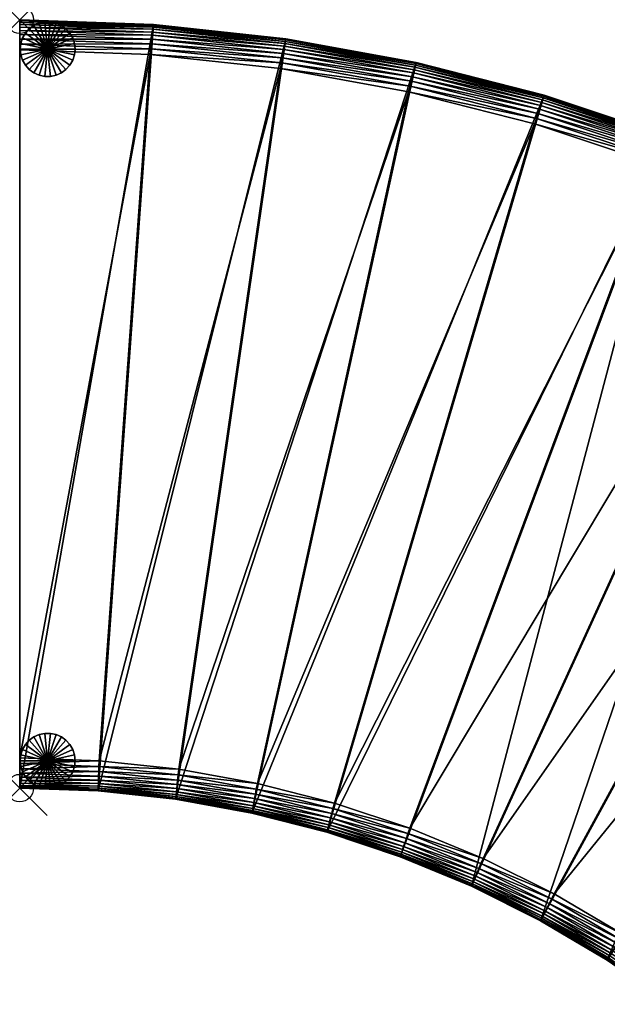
# Model space of a CAD drawing. Header units: inches. Extents: x 0 to 67.6, y -67.6 to 0.
# Tile 2 of 3: x 0 to 21.4, y -35.9 to 0. Entities that reach past the tile are written whole.
import ezdxf

# ---------------------------------------------------------------- set-up
doc = ezdxf.new("R2010")
doc.units = ezdxf.units.IN
doc.header["$MEASUREMENT"] = 0
doc.header["$PDMODE"] = 35
doc.header["$PDSIZE"] = 1
for name, color, linetype in [('A-FURN-3-NODE', 7, 'Continuous'), ('A-FURN-3-ST', 151, 'Continuous'), ('A-FURN-3-ST-LG', 252, 'Continuous')]:
    doc.layers.add(name, color=color, linetype=linetype)

msp = doc.modelspace()

# ---------------------------------------------------------------- linework, layer by layer
at = {"layer": 'A-FURN-3-NODE'}
for p in [(0, 0), (0, -28)]:
    msp.add_point(p, dxfattribs=at)

# ---------------------------------------------------------------- meshes
at = {"layer": 'A-FURN-3-ST'}
mesh = msp.add_polyface(dxfattribs=at)
corners = [(2.853, -28.103, 1.447), (0, -28, 1.447), (4.869, -0.175, 1.447), (5.675, -28.408, 1.447), (9.686, -0.697, 1.447), (8.455, -28.913, 1.447), (14.431, -1.558, 1.447), (0, -28, 12.079), (0, 0, 12.079), (5.793, -27.315, 14.579), (8.651, -27.83, 14.579), (14.158, -2.624, 14.579), (2.893, -27.004, 14.579), (9.489, -1.779, 14.579), (0, -27.901, 14.04), (0, -27.824, 14.183), (0, -27.725, 14.304), (0, -27.604, 14.403), (0, -27.461, 14.48), (0, -27.296, 14.535), (0, -27.108, 14.568), (0, -0.704, 14.535), (0, -27.989, 13.688), (0, 0, 13.479), (0, -26.899, 14.579), (2.885, -27.212, 14.568), (2.878, -27.399, 14.535), (2.872, -27.564, 14.48), (2.867, -27.707, 14.403), (2.863, -27.828, 14.304), (5.771, -27.523, 14.568), (5.75, -27.709, 14.535), (5.733, -27.873, 14.48), (5.717, -28.015, 14.403), (8.614, -28.036, 14.568), (2.859, -27.927, 14.183)]
mesh.append_faces([[corners[k] for k in face] for face in [(16, 18, 20), (16, 20, 21), (22, 16, 23), (7, 22, 23)]], dxfattribs={"vtx0": -1, "vtx1": -1, "vtx2": -1})
mesh.append_faces([[corners[k] for k in face] for face in [(0, 1, 2), (3, 0, 4), (5, 3, 6), (9, 10, 11), (12, 9, 13)]], dxfattribs={"vtx1": -1, "vtx2": -1})
mesh.append_faces([[corners[k] for k in face] for face in [(1, 7, 8), (14, 15, 16), (16, 17, 18), (18, 19, 20), (12, 24, 20), (20, 25, 12), (25, 20, 19), (19, 26, 25), (26, 19, 18), (18, 27, 26), (27, 18, 17), (17, 28, 27), (28, 17, 16), (16, 29, 28), (9, 12, 25), (25, 30, 9), (30, 25, 26), (26, 31, 30), (31, 26, 27), (27, 32, 31), (32, 27, 28), (28, 33, 32), (33, 28, 29), (10, 9, 30), (30, 34, 10), (34, 30, 31), (15, 35, 29), (29, 16, 15)]], dxfattribs={"vtx2": -1})
mesh = msp.add_polyface(dxfattribs=at)
corners = [(0, -28, 1.447), (0, 0, 1.447), (4.869, -0.175, 1.447), (2.853, -28.103, 1.447), (9.686, -0.697, 1.447), (5.675, -28.408, 1.447), (14.431, -1.558, 1.447), (0, 0, 12.079), (4.751, -1.269, 14.579), (0, -1.101, 14.579), (0, -26.899, 14.579), (2.893, -27.004, 14.579), (5.793, -27.315, 14.579), (14.158, -2.624, 14.579), (9.489, -1.779, 14.579), (0, -27.108, 14.568), (0, -0.892, 14.568), (0, -0.704, 14.535), (0, -27.725, 14.304), (0, 0, 13.479), (0, -28, 12.079), (4.774, -1.061, 14.568), (4.794, -0.875, 14.535), (4.811, -0.711, 14.48), (14.21, -2.421, 14.568), (9.527, -1.574, 14.568), (14.257, -2.24, 14.535), (9.56, -1.39, 14.535), (14.297, -2.08, 14.48), (9.589, -1.227, 14.48), (14.333, -1.942, 14.403), (9.615, -1.087, 14.403), (14.363, -1.824, 14.304), (9.636, -0.968, 14.304), (4.827, -0.569, 14.403), (4.84, -0.449, 14.304), (14.407, -1.654, 14.04), (9.668, -0.795, 14.04), (9.654, -0.87, 14.183), (14.387, -1.728, 14.183), (4.851, -0.35, 14.183)]
mesh.append_faces([[corners[k] for k in face] for face in [(8, 11, 14)]], dxfattribs={"vtx0": -1, "vtx1": -1})
mesh.append_faces([[corners[k] for k in face] for face in [(15, 9, 17), (18, 17, 19)]], dxfattribs={"vtx0": -1, "vtx1": -1, "vtx2": -1})
mesh.append_faces([[corners[k] for k in face] for face in [(3, 2, 4), (5, 4, 6), (8, 10, 11), (12, 13, 14)]], dxfattribs={"vtx0": -1, "vtx2": -1})
mesh.append_faces([[corners[k] for k in face] for face in [(7, 20, 19)]], dxfattribs={"vtx1": -1})
mesh.append_faces([[corners[k] for k in face] for face in [(0, 1, 2), (7, 1, 0), (8, 9, 10), (15, 10, 9), (9, 16, 17), (9, 8, 21), (21, 16, 9), (16, 21, 22), (22, 17, 16), (17, 22, 23), (24, 25, 14), (26, 27, 25), (28, 29, 27), (30, 31, 29), (32, 33, 31), (8, 14, 25), (25, 21, 8), (21, 25, 27), (27, 22, 21), (22, 27, 29), (29, 23, 22), (23, 29, 31), (31, 34, 23), (34, 31, 33), (33, 35, 34), (36, 37, 38), (39, 38, 33), (40, 38, 37), (35, 33, 38)]], dxfattribs={"vtx2": -1})
mesh = msp.add_polyface(dxfattribs=at)
corners = [(0, 0, 1.447), (0, 0, 12.079), (4.869, -0.175, 12.079), (4.869, -0.175, 1.447), (9.686, -0.697, 12.079), (9.686, -0.697, 1.447), (0, 0, 13.479), (4.869, -0.175, 13.479), (0, -0.704, 14.535), (0, -0.539, 14.48), (0, -0.396, 14.403), (0, -0.275, 14.304), (0, -0.176, 14.183), (0, -0.099, 14.04), (0, -0.044, 13.875), (0, -0.011, 13.688), (9.686, -0.697, 13.479), (4.811, -0.711, 14.48), (4.827, -0.569, 14.403), (4.84, -0.449, 14.304), (4.868, -0.186, 13.688), (4.865, -0.219, 13.875), (4.859, -0.274, 14.04), (4.851, -0.35, 14.183), (9.684, -0.708, 13.688), (9.678, -0.74, 13.875), (9.668, -0.795, 14.04), (9.654, -0.87, 14.183)]
mesh.append_faces([[corners[k] for k in face] for face in [(8, 10, 12), (12, 14, 6), (8, 12, 6)]], dxfattribs={"vtx0": -1, "vtx1": -1, "vtx2": -1})
mesh.append_faces([[corners[k] for k in face] for face in [(0, 1, 2), (2, 3, 0), (3, 2, 4), (4, 5, 3), (1, 6, 7), (7, 2, 1), (8, 9, 10), (10, 11, 12), (12, 13, 14), (14, 15, 6), (2, 7, 16), (16, 4, 2), (17, 9, 8), (9, 17, 18), (18, 10, 9), (10, 18, 19), (19, 11, 10), (7, 6, 15), (15, 20, 7), (20, 15, 14), (14, 21, 20), (21, 14, 13), (13, 22, 21), (22, 13, 12), (12, 23, 22), (23, 12, 11), (11, 19, 23), (16, 7, 20), (20, 24, 16), (24, 20, 21), (21, 25, 24), (25, 21, 22), (22, 26, 25), (26, 22, 23), (27, 23, 19)]], dxfattribs={"vtx2": -1})
mesh = msp.add_polyface(dxfattribs=at)
corners = [(9.686, -0.697, 1.447), (9.686, -0.697, 12.079), (14.431, -1.558, 12.079), (14.431, -1.558, 1.447), (19.089, -2.751, 12.079), (14.431, -1.558, 13.479), (19.089, -2.751, 13.479), (9.686, -0.697, 13.479), (14.158, -2.624, 14.579), (18.741, -3.794, 14.579), (18.808, -3.596, 14.568), (14.21, -2.421, 14.568), (18.867, -3.419, 14.535), (14.257, -2.24, 14.535), (18.919, -3.262, 14.48), (14.297, -2.08, 14.48), (18.964, -3.126, 14.403), (14.333, -1.942, 14.403), (19.002, -3.012, 14.304), (14.363, -1.824, 14.304), (9.489, -1.779, 14.579), (9.527, -1.574, 14.568), (9.56, -1.39, 14.535), (9.589, -1.227, 14.48), (9.615, -1.087, 14.403), (14.428, -1.569, 13.688), (19.086, -2.761, 13.688), (14.42, -1.601, 13.875), (19.075, -2.793, 13.875), (14.407, -1.654, 14.04), (19.058, -2.845, 14.04), (14.387, -1.728, 14.183), (19.034, -2.918, 14.183), (9.684, -0.708, 13.688), (9.678, -0.74, 13.875), (9.668, -0.795, 14.04), (9.654, -0.87, 14.183), (9.636, -0.968, 14.304)]
mesh.append_faces([[corners[k] for k in face] for face in [(0, 1, 2), (2, 3, 0), (3, 2, 4), (2, 5, 6), (1, 7, 5), (5, 2, 1), (8, 9, 10), (10, 11, 8), (11, 10, 12), (12, 13, 11), (13, 12, 14), (14, 15, 13), (15, 14, 16), (16, 17, 15), (17, 16, 18), (18, 19, 17), (20, 8, 11), (21, 11, 13), (22, 13, 15), (23, 15, 17), (24, 17, 19), (6, 5, 25), (26, 25, 27), (28, 27, 29), (29, 30, 28), (30, 29, 31), (31, 32, 30), (32, 31, 19), (19, 18, 32), (5, 7, 33), (33, 25, 5), (25, 33, 34), (34, 27, 25), (27, 34, 35), (35, 29, 27), (36, 31, 29), (37, 19, 31)]], dxfattribs={"vtx2": -1})
mesh = msp.add_polyface(dxfattribs=at)
corners = [(8.455, -28.913, 1.447), (14.431, -1.558, 1.447), (19.089, -2.751, 1.447), (11.184, -29.612, 1.447), (23.643, -4.269, 1.447), (13.852, -30.501, 1.447), (16.449, -31.576, 1.447), (28.075, -6.104, 1.447), (18.964, -32.834, 1.447), (32.368, -8.251, 1.447), (21.388, -34.27, 1.447), (36.505, -10.701, 1.447), (23.711, -35.879, 1.447), (40.469, -13.448, 1.447), (32.368, -8.251, 12.079), (36.505, -10.701, 12.079), (21.948, -33.323, 14.579), (24.337, -34.975, 14.579), (39.78, -14.305, 14.579), (35.878, -11.605, 14.579), (19.456, -31.85, 14.579), (31.807, -9.197, 14.579), (16.87, -30.56, 14.579), (27.583, -7.088, 14.579), (14.2, -29.457, 14.579), (23.222, -5.285, 14.579), (11.457, -28.546, 14.579), (18.741, -3.794, 14.579), (8.651, -27.83, 14.579), (14.158, -2.624, 14.579), (32.368, -8.251, 13.479), (36.505, -10.701, 13.479), (35.997, -11.434, 14.568), (31.914, -9.017, 14.568), (36.104, -11.28, 14.535), (32.009, -8.857, 14.535), (36.198, -11.144, 14.48), (32.093, -8.715, 14.48), (36.279, -11.027, 14.403), (32.166, -8.592, 14.403), (36.348, -10.927, 14.304), (32.228, -8.487, 14.304), (32.362, -8.26, 13.688), (36.499, -10.71, 13.688), (32.345, -8.289, 13.875), (36.48, -10.737, 13.875), (32.317, -8.336, 14.04), (36.449, -10.783, 14.04), (32.278, -8.402, 14.183), (36.405, -10.846, 14.183)]
mesh.append_faces([[corners[k] for k in face] for face in [(0, 1, 2), (3, 2, 4), (6, 4, 7), (8, 7, 9), (10, 9, 11), (12, 11, 13), (16, 18, 19), (20, 19, 21), (22, 21, 23), (24, 23, 25), (26, 25, 27), (28, 27, 29)]], dxfattribs={"vtx0": -1, "vtx2": -1})
mesh.append_faces([[corners[k] for k in face] for face in [(3, 0, 2), (5, 3, 4), (6, 5, 4), (8, 6, 7), (10, 8, 9), (12, 10, 11), (16, 17, 18), (20, 16, 19), (22, 20, 21), (24, 22, 23), (26, 24, 25), (28, 26, 27)]], dxfattribs={"vtx1": -1, "vtx2": -1})
mesh.append_faces([[corners[k] for k in face] for face in [(9, 14, 15), (14, 30, 31), (32, 33, 21), (34, 35, 33), (36, 37, 35), (38, 39, 37), (40, 41, 39), (23, 21, 33), (31, 30, 42), (43, 42, 44), (45, 44, 46), (47, 46, 48), (49, 48, 41)]], dxfattribs={"vtx2": -1})
mesh = msp.add_polyface(dxfattribs=at)
corners = [(19.089, -2.751, 12.079), (19.089, -2.751, 1.447), (14.431, -1.558, 1.447), (23.643, -4.269, 12.079), (23.643, -4.269, 1.447), (28.075, -6.104, 12.079), (23.643, -4.269, 13.479), (28.075, -6.104, 13.479), (19.089, -2.751, 13.479), (14.431, -1.558, 12.079), (27.834, -6.586, 14.48), (23.436, -4.767, 14.48), (23.373, -4.919, 14.535), (27.897, -6.458, 14.403), (23.491, -4.634, 14.403), (27.952, -6.35, 14.304), (23.538, -4.523, 14.304), (18.741, -3.794, 14.579), (23.222, -5.285, 14.579), (23.302, -5.092, 14.568), (18.808, -3.596, 14.568), (18.867, -3.419, 14.535), (18.919, -3.262, 14.48), (18.964, -3.126, 14.403), (19.002, -3.012, 14.304), (23.639, -4.279, 13.688), (28.07, -6.114, 13.688), (23.626, -4.309, 13.875), (28.055, -6.144, 13.875), (23.605, -4.36, 14.04), (28.03, -6.193, 14.04), (23.575, -4.431, 14.183), (27.996, -6.262, 14.183), (19.086, -2.761, 13.688), (19.075, -2.793, 13.875), (19.058, -2.845, 14.04), (19.034, -2.918, 14.183), (14.428, -1.569, 13.688), (14.42, -1.601, 13.875)]
mesh.append_faces([[corners[k] for k in face] for face in [(0, 1, 2), (1, 0, 3), (3, 4, 1), (4, 3, 5), (3, 6, 7), (0, 8, 6), (6, 3, 0), (8, 0, 9), (10, 11, 12), (13, 14, 11), (15, 16, 14), (17, 18, 19), (19, 20, 17), (20, 19, 12), (12, 21, 20), (21, 12, 11), (11, 22, 21), (22, 11, 14), (14, 23, 22), (23, 14, 16), (16, 24, 23), (7, 6, 25), (26, 25, 27), (28, 27, 29), (30, 29, 31), (32, 31, 16), (6, 8, 33), (33, 25, 6), (25, 33, 34), (34, 27, 25), (27, 34, 35), (35, 29, 27), (29, 35, 36), (36, 31, 29), (31, 36, 24), (24, 16, 31), (37, 33, 8), (38, 34, 33)]], dxfattribs={"vtx2": -1})
mesh = msp.add_polyface(dxfattribs=at)
corners = [(2.853, -28.103, 1.447), (2.853, -28.103, 12.079), (0, -28, 12.079), (0, -28, 1.447), (5.675, -28.408, 1.447), (5.675, -28.408, 12.079), (0, -28, 13.479), (0, -27.989, 13.688), (0, -27.956, 13.875), (0, -27.901, 14.04), (0, -27.725, 14.304), (2.853, -28.103, 13.479), (5.675, -28.408, 13.479), (2.863, -27.828, 14.304), (5.704, -28.135, 14.304), (5.717, -28.015, 14.403), (5.75, -27.709, 14.535), (8.581, -28.22, 14.535), (8.614, -28.036, 14.568), (5.733, -27.873, 14.48), (8.551, -28.382, 14.48), (8.526, -28.523, 14.403), (11.457, -28.546, 14.579), (8.651, -27.83, 14.579), (2.853, -28.092, 13.688), (2.855, -28.059, 13.875), (2.857, -28.004, 14.04), (2.859, -27.927, 14.183), (0, -27.824, 14.183), (5.676, -28.398, 13.688), (5.679, -28.365, 13.875), (5.685, -28.31, 14.04), (5.694, -28.233, 14.183)]
mesh.append_faces([[corners[k] for k in face] for face in [(7, 9, 10)]], dxfattribs={"vtx0": -1, "vtx1": -1, "vtx2": -1})
mesh.append_faces([[corners[k] for k in face] for face in [(0, 1, 2), (2, 3, 0), (4, 5, 1), (1, 0, 4), (2, 6, 7), (7, 8, 9), (1, 11, 6), (6, 2, 1), (5, 12, 11), (11, 1, 5), (13, 14, 15), (16, 17, 18), (17, 16, 19), (19, 20, 17), (20, 19, 15), (15, 21, 20), (21, 15, 14), (22, 23, 18), (6, 11, 24), (24, 7, 6), (7, 24, 25), (25, 8, 7), (8, 25, 26), (26, 9, 8), (9, 26, 27), (27, 28, 9), (11, 12, 29), (29, 24, 11), (24, 29, 30), (30, 25, 24), (25, 30, 31), (31, 26, 25), (26, 31, 32), (32, 27, 26), (27, 32, 14), (14, 13, 27)]], dxfattribs={"vtx2": -1})
mesh = msp.add_polyface(dxfattribs=at)
corners = [(8.455, -28.913, 1.447), (8.455, -28.913, 12.079), (5.675, -28.408, 12.079), (5.675, -28.408, 1.447), (11.184, -29.612, 1.447), (11.184, -29.612, 12.079), (8.455, -28.913, 13.479), (5.675, -28.408, 13.479), (11.184, -29.612, 13.479), (5.704, -28.135, 14.304), (8.504, -28.642, 14.304), (8.526, -28.523, 14.403), (11.405, -28.748, 14.568), (8.614, -28.036, 14.568), (8.581, -28.22, 14.535), (11.359, -28.93, 14.535), (8.551, -28.382, 14.48), (11.318, -29.089, 14.48), (11.282, -29.228, 14.403), (11.252, -29.345, 14.304), (8.457, -28.902, 13.688), (5.676, -28.398, 13.688), (8.463, -28.869, 13.875), (5.679, -28.365, 13.875), (8.473, -28.815, 14.04), (5.685, -28.31, 14.04), (8.486, -28.74, 14.183), (5.694, -28.233, 14.183), (11.187, -29.601, 13.688), (11.195, -29.569, 13.875), (11.209, -29.516, 14.04), (11.228, -29.441, 14.183)]
mesh.append_faces([[corners[k] for k in face] for face in [(0, 1, 2), (2, 3, 0), (4, 5, 1), (1, 0, 4), (1, 6, 7), (7, 2, 1), (5, 8, 6), (6, 1, 5), (9, 10, 11), (12, 13, 14), (14, 15, 12), (15, 14, 16), (16, 17, 15), (17, 16, 11), (11, 18, 17), (18, 11, 10), (10, 19, 18), (7, 6, 20), (20, 21, 7), (21, 20, 22), (22, 23, 21), (23, 22, 24), (24, 25, 23), (25, 24, 26), (26, 27, 25), (27, 26, 10), (10, 9, 27), (6, 8, 28), (28, 20, 6), (20, 28, 29), (29, 22, 20), (22, 29, 30), (30, 24, 22), (24, 30, 31), (31, 26, 24), (26, 31, 19), (19, 10, 26)]], dxfattribs={"vtx2": -1})
mesh = msp.add_polyface(dxfattribs=at)
corners = [(13.852, -30.501, 1.447), (13.852, -30.501, 12.079), (11.184, -29.612, 12.079), (11.184, -29.612, 1.447), (16.449, -31.576, 1.447), (13.852, -30.501, 13.479), (11.184, -29.612, 13.479), (16.449, -31.576, 12.079), (8.614, -28.036, 14.568), (11.405, -28.748, 14.568), (11.457, -28.546, 14.579), (14.2, -29.457, 14.579), (14.134, -29.656, 14.568), (11.359, -28.93, 14.535), (14.075, -29.833, 14.535), (11.318, -29.089, 14.48), (14.022, -29.99, 14.48), (11.282, -29.228, 14.403), (13.977, -30.125, 14.403), (11.252, -29.345, 14.304), (13.939, -30.24, 14.304), (16.87, -30.56, 14.579), (16.79, -30.753, 14.568), (16.718, -30.926, 14.535), (16.655, -31.079, 14.48), (16.6, -31.211, 14.403), (13.856, -30.49, 13.688), (11.187, -29.601, 13.688), (13.866, -30.459, 13.875), (11.195, -29.569, 13.875), (13.883, -30.407, 14.04), (11.209, -29.516, 14.04), (13.908, -30.334, 14.183), (11.228, -29.441, 14.183), (16.453, -31.566, 13.688), (16.465, -31.536, 13.875), (16.486, -31.485, 14.04), (16.516, -31.414, 14.183), (16.554, -31.322, 14.304)]
mesh.append_faces([[corners[k] for k in face] for face in [(0, 1, 2), (2, 3, 0), (1, 0, 4), (1, 5, 6), (6, 2, 1), (5, 1, 7), (8, 9, 10), (11, 10, 9), (9, 12, 11), (12, 9, 13), (13, 14, 12), (14, 13, 15), (15, 16, 14), (16, 15, 17), (17, 18, 16), (18, 17, 19), (19, 20, 18), (21, 11, 12), (22, 12, 14), (23, 14, 16), (24, 16, 18), (25, 18, 20), (6, 5, 26), (26, 27, 6), (27, 26, 28), (28, 29, 27), (29, 28, 30), (30, 31, 29), (31, 30, 32), (32, 33, 31), (33, 32, 20), (20, 19, 33), (34, 26, 5), (35, 28, 26), (36, 30, 28), (37, 32, 30), (38, 20, 32)]], dxfattribs={"vtx2": -1})
mesh = msp.add_polyface(dxfattribs=at)
corners = [(18.964, -32.834, 12.079), (18.964, -32.834, 1.447), (21.388, -34.27, 1.447), (16.449, -31.576, 12.079), (16.449, -31.576, 1.447), (13.852, -30.501, 12.079), (16.449, -31.576, 13.479), (13.852, -30.501, 13.479), (18.964, -32.834, 13.479), (14.134, -29.656, 14.568), (16.79, -30.753, 14.568), (16.87, -30.56, 14.579), (14.075, -29.833, 14.535), (16.718, -30.926, 14.535), (14.022, -29.99, 14.48), (16.655, -31.079, 14.48), (13.977, -30.125, 14.403), (16.6, -31.211, 14.403), (13.939, -30.24, 14.304), (16.554, -31.322, 14.304), (19.456, -31.85, 14.579), (19.362, -32.037, 14.568), (19.279, -32.204, 14.535), (19.205, -32.352, 14.48), (19.141, -32.48, 14.403), (19.087, -32.588, 14.304), (16.453, -31.566, 13.688), (13.856, -30.49, 13.688), (16.465, -31.536, 13.875), (13.866, -30.459, 13.875), (16.486, -31.485, 14.04), (13.883, -30.407, 14.04), (16.516, -31.414, 14.183), (13.908, -30.334, 14.183), (18.969, -32.824, 13.688), (18.984, -32.795, 13.875), (19.008, -32.746, 14.04), (19.043, -32.677, 14.183)]
mesh.append_faces([[corners[k] for k in face] for face in [(0, 1, 2), (1, 0, 3), (3, 4, 1), (4, 3, 5), (3, 6, 7), (0, 8, 6), (6, 3, 0), (9, 10, 11), (12, 13, 10), (14, 15, 13), (16, 17, 15), (18, 19, 17), (20, 11, 10), (10, 21, 20), (21, 10, 13), (13, 22, 21), (22, 13, 15), (15, 23, 22), (23, 15, 17), (17, 24, 23), (24, 17, 19), (19, 25, 24), (7, 6, 26), (27, 26, 28), (29, 28, 30), (31, 30, 32), (33, 32, 19), (6, 8, 34), (34, 26, 6), (26, 34, 35), (35, 28, 26), (28, 35, 36), (36, 30, 28), (30, 36, 37), (37, 32, 30), (32, 37, 25), (25, 19, 32)]], dxfattribs={"vtx2": -1})
mesh = msp.add_polyface(dxfattribs=at)
corners = [(23.711, -35.879, 1.447), (23.711, -35.879, 12.079), (21.388, -34.27, 12.079), (21.388, -34.27, 1.447), (18.964, -32.834, 12.079), (21.388, -34.27, 13.479), (18.964, -32.834, 13.479), (23.711, -35.879, 13.479), (21.948, -33.323, 14.579), (19.456, -31.85, 14.579), (19.362, -32.037, 14.568), (21.842, -33.503, 14.568), (19.279, -32.204, 14.535), (21.747, -33.664, 14.535), (19.205, -32.352, 14.48), (21.663, -33.806, 14.48), (19.141, -32.48, 14.403), (21.59, -33.929, 14.403), (19.087, -32.588, 14.304), (21.528, -34.033, 14.304), (24.337, -34.975, 14.579), (24.218, -35.147, 14.568), (24.111, -35.301, 14.535), (24.018, -35.436, 14.48), (23.936, -35.554, 14.403), (21.393, -34.26, 13.688), (18.969, -32.824, 13.688), (21.41, -34.232, 13.875), (18.984, -32.795, 13.875), (21.438, -34.185, 14.04), (19.008, -32.746, 14.04), (21.478, -34.118, 14.183), (19.043, -32.677, 14.183), (23.717, -35.87, 13.688), (23.736, -35.843, 13.875), (23.767, -35.798, 14.04), (23.811, -35.734, 14.183), (23.867, -35.653, 14.304)]
mesh.append_faces([[corners[k] for k in face] for face in [(0, 1, 2), (2, 3, 0), (3, 2, 4), (2, 5, 6), (6, 4, 2), (1, 7, 5), (5, 2, 1), (8, 9, 10), (10, 11, 8), (11, 10, 12), (12, 13, 11), (13, 12, 14), (14, 15, 13), (15, 14, 16), (16, 17, 15), (17, 16, 18), (18, 19, 17), (20, 8, 11), (21, 11, 13), (22, 13, 15), (23, 15, 17), (24, 17, 19), (6, 5, 25), (25, 26, 6), (26, 25, 27), (27, 28, 26), (28, 27, 29), (29, 30, 28), (30, 29, 31), (31, 32, 30), (32, 31, 19), (19, 18, 32), (5, 7, 33), (33, 25, 5), (34, 27, 25), (35, 29, 27), (36, 31, 29), (37, 19, 31)]], dxfattribs={"vtx2": -1})
at = {"layer": 'A-FURN-3-ST-LG'}
mesh = msp.add_polyface(dxfattribs=at)
corners = [(1.016, -1.073, 0), (2.016, -1.073, 0), (1.994, -0.865, 0), (1.93, -0.667, 0), (1.825, -0.485, 0), (1.685, -0.33, 0), (1.516, -0.207, 0), (1.325, -0.122, 0), (1.121, -0.079, 0), (0.912, -0.079, 0), (0.707, -0.122, 0), (0.516, -0.207, 0), (0.347, -0.33, 0), (0.207, -0.485, 0), (0.103, -0.667, 0), (0.038, -0.865, 0), (0.016, -1.073, 0), (0.038, -1.281, 0), (0.103, -1.48, 0), (0.207, -1.661, 0), (0.347, -1.816, 0), (0.516, -1.939, 0), (0.707, -2.024, 0), (0.912, -2.068, 0), (1.121, -2.068, 0), (1.325, -2.024, 0), (1.516, -1.939, 0), (1.685, -1.816, 0), (1.825, -1.661, 0), (1.93, -1.48, 0), (1.994, -1.281, 0), (2.016, -1.073, 1.5), (1.994, -0.865, 1.5), (1.93, -0.667, 1.5), (1.825, -0.485, 1.5), (1.685, -0.33, 1.5), (1.516, -0.207, 1.5), (1.325, -0.122, 1.5), (1.121, -0.079, 1.5), (0.912, -0.079, 1.5), (0.707, -0.122, 1.5), (0.516, -0.207, 1.5), (0.347, -0.33, 1.5), (0.207, -0.485, 1.5), (0.103, -0.667, 1.5), (0.038, -0.865, 1.5), (0.016, -1.073, 1.5), (0.038, -1.281, 1.5), (0.103, -1.48, 1.5), (0.207, -1.661, 1.5), (0.347, -1.816, 1.5), (0.516, -1.939, 1.5), (0.707, -2.024, 1.5), (0.912, -2.068, 1.5), (1.121, -2.068, 1.5), (1.325, -2.024, 1.5), (1.516, -1.939, 1.5), (1.685, -1.816, 1.5), (1.825, -1.661, 1.5), (1.93, -1.48, 1.5), (1.994, -1.281, 1.5), (1.016, -1.073, 1.5)]
mesh.append_faces([[corners[k] for k in face] for face in [(1, 32, 31), (2, 33, 32), (3, 34, 33), (4, 35, 34), (5, 36, 35), (6, 37, 36), (7, 38, 37), (8, 39, 38), (9, 40, 39), (10, 41, 40), (11, 42, 41), (12, 43, 42), (13, 44, 43), (14, 45, 44), (15, 46, 45), (16, 47, 46), (17, 48, 47), (18, 49, 48), (19, 50, 49), (20, 51, 50), (21, 52, 51), (22, 53, 52), (23, 54, 53), (24, 55, 54), (25, 56, 55), (26, 57, 56), (27, 58, 57), (28, 59, 58), (29, 60, 59), (30, 31, 60)]], dxfattribs={"vtx0": -1})
mesh.append_faces([[corners[k] for k in face] for face in [(0, 2, 1), (0, 3, 2), (0, 4, 3), (0, 5, 4), (0, 6, 5), (0, 7, 6), (0, 8, 7), (0, 9, 8), (0, 10, 9), (0, 11, 10), (0, 12, 11), (0, 13, 12), (0, 14, 13), (0, 15, 14), (0, 16, 15), (0, 17, 16), (0, 18, 17), (0, 19, 18), (0, 20, 19), (0, 21, 20), (0, 22, 21), (0, 23, 22), (0, 24, 23), (0, 25, 24), (0, 26, 25), (0, 27, 26), (0, 28, 27), (0, 29, 28), (0, 30, 29), (0, 1, 30), (61, 31, 32), (61, 32, 33), (61, 33, 34), (61, 34, 35), (61, 35, 36), (61, 36, 37), (61, 37, 38), (61, 38, 39), (61, 39, 40), (61, 40, 41), (61, 41, 42), (61, 42, 43), (61, 43, 44), (61, 44, 45), (61, 45, 46), (61, 46, 47), (61, 47, 48), (61, 48, 49), (61, 49, 50), (61, 50, 51), (61, 51, 52), (61, 52, 53), (61, 53, 54), (61, 54, 55), (61, 55, 56), (61, 56, 57), (61, 57, 58), (61, 58, 59), (61, 59, 60), (61, 60, 31)]], dxfattribs={"vtx0": -1, "vtx2": -1})
mesh.append_faces([[corners[k] for k in face] for face in [(1, 2, 32), (2, 3, 33), (3, 4, 34), (4, 5, 35), (5, 6, 36), (6, 7, 37), (7, 8, 38), (8, 9, 39), (9, 10, 40), (10, 11, 41), (11, 12, 42), (12, 13, 43), (13, 14, 44), (14, 15, 45), (15, 16, 46), (16, 17, 47), (17, 18, 48), (18, 19, 49), (19, 20, 50), (20, 21, 51), (21, 22, 52), (22, 23, 53), (23, 24, 54), (24, 25, 55), (25, 26, 56), (26, 27, 57), (27, 28, 58), (28, 29, 59), (29, 30, 60), (30, 1, 31)]], dxfattribs={"vtx2": -1})
mesh = msp.add_polyface(dxfattribs=at)
corners = [(1.016, -27.001, 0), (2.016, -27.001, 0), (1.994, -26.793, 0), (1.93, -26.595, 0), (1.825, -26.414, 0), (1.685, -26.258, 0), (1.516, -26.135, 0), (1.325, -26.05, 0), (1.121, -26.007, 0), (0.912, -26.007, 0), (0.707, -26.05, 0), (0.516, -26.135, 0), (0.347, -26.258, 0), (0.207, -26.414, 0), (0.103, -26.595, 0), (0.038, -26.793, 0), (0.016, -27.001, 0), (0.038, -27.209, 0), (0.103, -27.408, 0), (0.207, -27.589, 0), (0.347, -27.745, 0), (0.516, -27.867, 0), (0.707, -27.952, 0), (0.912, -27.996, 0), (1.121, -27.996, 0), (1.325, -27.952, 0), (1.516, -27.867, 0), (1.685, -27.745, 0), (1.825, -27.589, 0), (1.93, -27.408, 0), (1.994, -27.209, 0), (2.016, -27.001, 1.5), (1.994, -26.793, 1.5), (1.93, -26.595, 1.5), (1.825, -26.414, 1.5), (1.685, -26.258, 1.5), (1.516, -26.135, 1.5), (1.325, -26.05, 1.5), (1.121, -26.007, 1.5), (0.912, -26.007, 1.5), (0.707, -26.05, 1.5), (0.516, -26.135, 1.5), (0.347, -26.258, 1.5), (0.207, -26.414, 1.5), (0.103, -26.595, 1.5), (0.038, -26.793, 1.5), (0.016, -27.001, 1.5), (0.038, -27.209, 1.5), (0.103, -27.408, 1.5), (0.207, -27.589, 1.5), (0.347, -27.745, 1.5), (0.516, -27.867, 1.5), (0.707, -27.952, 1.5), (0.912, -27.996, 1.5), (1.121, -27.996, 1.5), (1.325, -27.952, 1.5), (1.516, -27.867, 1.5), (1.685, -27.745, 1.5), (1.825, -27.589, 1.5), (1.93, -27.408, 1.5), (1.994, -27.209, 1.5), (1.016, -27.001, 1.5)]
mesh.append_faces([[corners[k] for k in face] for face in [(1, 32, 31), (2, 33, 32), (3, 34, 33), (4, 35, 34), (5, 36, 35), (6, 37, 36), (7, 38, 37), (8, 39, 38), (9, 40, 39), (10, 41, 40), (11, 42, 41), (12, 43, 42), (13, 44, 43), (14, 45, 44), (15, 46, 45), (16, 47, 46), (17, 48, 47), (18, 49, 48), (19, 50, 49), (20, 51, 50), (21, 52, 51), (22, 53, 52), (23, 54, 53), (24, 55, 54), (25, 56, 55), (26, 57, 56), (27, 58, 57), (28, 59, 58), (29, 60, 59), (30, 31, 60)]], dxfattribs={"vtx0": -1})
mesh.append_faces([[corners[k] for k in face] for face in [(0, 2, 1), (0, 3, 2), (0, 4, 3), (0, 5, 4), (0, 6, 5), (0, 7, 6), (0, 8, 7), (0, 9, 8), (0, 10, 9), (0, 11, 10), (0, 12, 11), (0, 13, 12), (0, 14, 13), (0, 15, 14), (0, 16, 15), (0, 17, 16), (0, 18, 17), (0, 19, 18), (0, 20, 19), (0, 21, 20), (0, 22, 21), (0, 23, 22), (0, 24, 23), (0, 25, 24), (0, 26, 25), (0, 27, 26), (0, 28, 27), (0, 29, 28), (0, 30, 29), (0, 1, 30), (61, 31, 32), (61, 32, 33), (61, 33, 34), (61, 34, 35), (61, 35, 36), (61, 36, 37), (61, 37, 38), (61, 38, 39), (61, 39, 40), (61, 40, 41), (61, 41, 42), (61, 42, 43), (61, 43, 44), (61, 44, 45), (61, 45, 46), (61, 46, 47), (61, 47, 48), (61, 48, 49), (61, 49, 50), (61, 50, 51), (61, 51, 52), (61, 52, 53), (61, 53, 54), (61, 54, 55), (61, 55, 56), (61, 56, 57), (61, 57, 58), (61, 58, 59), (61, 59, 60), (61, 60, 31)]], dxfattribs={"vtx0": -1, "vtx2": -1})
mesh.append_faces([[corners[k] for k in face] for face in [(1, 2, 32), (2, 3, 33), (3, 4, 34), (4, 5, 35), (5, 6, 36), (6, 7, 37), (7, 8, 38), (8, 9, 39), (9, 10, 40), (10, 11, 41), (11, 12, 42), (12, 13, 43), (13, 14, 44), (14, 15, 45), (15, 16, 46), (16, 17, 47), (17, 18, 48), (18, 19, 49), (19, 20, 50), (20, 21, 51), (21, 22, 52), (22, 23, 53), (23, 24, 54), (24, 25, 55), (25, 26, 56), (26, 27, 57), (27, 28, 58), (28, 29, 59), (29, 30, 60), (30, 1, 31)]], dxfattribs={"vtx2": -1})

doc.saveas('drawing.dxf')
